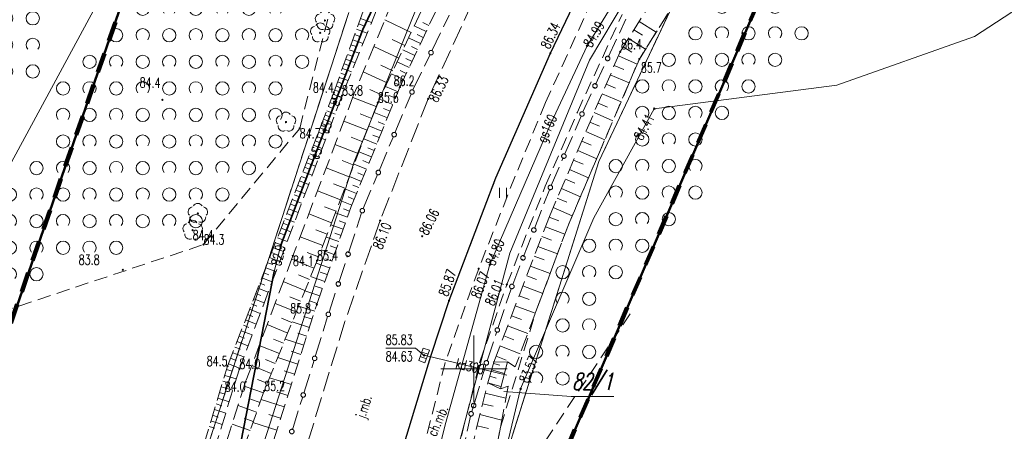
# Model space of a CAD drawing. Header units: metres. Extents: x 6593598 to 6594599, y 5883266 to 5884214.
# Tile 12 of 21: x 6594016 to 6594090, y 5883745 to 5883776. Entities that reach past the tile are written whole.
import ezdxf
from ezdxf.enums import TextEntityAlignment as Align

# ---------------------------------------------------------------- set-up
doc = ezdxf.new("R2010")
doc.units = ezdxf.units.M
doc.header["$MEASUREMENT"] = 0
for name, pattern in [('1', [0]), ('1_1', [0]), ('1_OTKC', [1.5, 1, -0.5]), ('1_OTKJ', [2, 1.5, -0.5]), ('1_OTKK', [0]), ('1_OTRK', [1.75, 1.25, -0.5]), ('1_OTRKG', [1.75, 1.25, -0.5]), ('1_OTRU', [0]), ('1_OTRUG', [0]), ('1_OTZI', [1.5, 1, -0.5]), ('1_OTZK', [1.5, 1, -0.5]), ('1_OTZT', [1.5, 1, -0.5]), ('3_SUEP_A', [0]), ('3_SUGP', [0]), ('3_SUKP', [0]), ('3_SULO', [0]), ('4', [2.5, 1.5, -1]), ('GDE', [0]), ('GUK', [2, 1.5, -0.5])]:
    doc.linetypes.add(name, pattern=pattern)
doc.layers.get('0').update_dxf_attribs({"color": 250, "linetype": 'CONTINUOUS', "lineweight": 100})
for name, color, linetype, lineweight in [('BLOKADA_L_0', 7, '4', 100), ('Dzialki', 7, 'GDE', 18), ('Kontury', 3, 'GUK', 18), ('Numery_dzialek', 7, 'CONTINUOUS', 13), ('OTK_E_T_0', 7, 'CONTINUOUS', 0), ('OTK_E_T_1', 7, 'CONTINUOUS', 0), ('OTK_L_0', 7, '1_OTKJ', 18), ('OTK_L_1', 7, '1_OTKK', 25), ('OTK_L_11', 7, 'CONTINUOUS', 18), ('OTK_L_2', 7, '1_OTKC', 18), ('OTR_L_0', 7, '1_OTRU', 18), ('OTR_L_1', 7, '1_OTRK', 18), ('OTR_T_0', 7, 'CONTINUOUS', 18), ('OTR_T_1', 7, 'CONTINUOUS', 18), ('OTZ_L_1', 7, '1_OTZK', 18), ('OTZ_L_3', 7, '1_OTZT', 18), ('Podzial_sekcyjny_krzyze', 7, '1', 0), ('SUEP_E_T_0', 1, 'CONTINUOUS', 0), ('SUEP_L_0', 1, '3_SUEP_A', 18), ('SUER_T_0', 1, 'CONTINUOUS', 18), ('SUL_L_1', 7, '3_SULO', 35), ('Zakres_eksportu', 7, 'CONTINUOUS', 50)]:
    doc.layers.add(name, color=color, linetype=linetype, lineweight=lineweight)
for name, color, linetype, lineweight, true_color in [('OTZ_T_0', 7, 'CONTINUOUS', 18, 0x008000), ('SUGP_E_T_0', 7, 'CONTINUOUS', 0, 0xbfbf00), ('SUGP_L_0', 7, '3_SUGP', 18, 0xbfbf00), ('SUGR_T_0', 7, 'CONTINUOUS', 18, 0xbfbf00), ('SUK_T_1', 7, 'CONTINUOUS', 18, 0x803300), ('SUKP_E_T_0', 7, 'CONTINUOUS', 0, 0x803300), ('SUKP_L_0', 7, '3_SUKP', 18, 0x803300), ('SUKR_T_0', 7, 'CONTINUOUS', 18, 0x803300)]:
    doc.layers.add(name, color=color, linetype=linetype, lineweight=lineweight, true_color=true_color)
doc.styles.get("Standard").update_dxf_attribs({"font": 'Simplex.SHX', "width": 0.75})

# ---------------------------------------------------------------- blocks, each defined once
blk = doc.blocks.new('2_OTRN')
at = {"linetype": 'Continuous'}
blk.add_circle((0, 0), 0.045, dxfattribs=at)
blk = doc.blocks.new('2_OTRS')
at = {"linetype": 'Continuous'}
blk.add_circle((0, 0), 0.045, dxfattribs=at)
blk = doc.blocks.new('2_OTZK')
at = {"linetype": 'Continuous'}
for centre in [(-1, 1), (1, -1)]:
    blk.add_circle(centre, 0.5, dxfattribs=at)
for centre, start, end in [((1, 1), 318.59038, 221.40962), ((-1, -1), 318.70311, 221.29689)]:
    blk.add_arc(centre, 0.5, start, end, dxfattribs=at)
blk = doc.blocks.new('2_OTZT')
at = {"linetype": 'Continuous'}
for p, q in [((-0.2625, -0.375), (-0.2625, 0.375)), ((0.2625, -0.375), (0.2625, 0.375))]:
    blk.add_line(p, q, dxfattribs=at)
blk = doc.blocks.new('2_OTZL')
at = {"linetype": 'Continuous'}
blk.add_circle((0, 0), 0.045, dxfattribs=at)
for centre, start, end in [((0, 0.375), 30.14012, 149.85988), ((-0.357, 0.116), 102.14447, 221.86002), ((0.357, 0.116), 318.13998, 77.85553), ((-0.22, -0.303), 174.14818, 293.85423), ((0.22, -0.303), 246.14577, 5.85182)]:
    blk.add_arc(centre, 0.375, start, end, dxfattribs=at)
blk = doc.blocks.new('4_SUPS')
at = {"linetype": 'Continuous'}
blk.add_circle((0, 0), 0.0625, dxfattribs=at)
blk = doc.blocks.new('4_SUKK')
at = {"linetype": 'Continuous'}
for p, q in [((-0.5, -0.25), (-0.5, 0.25)), ((-0.5, 0.25), (0.5, 0.25)), ((-0.175, 0.25), (-0.175, -0.25)), ((0.175, 0.25), (0.175, -0.25)), ((0.5, 0.25), (0.5, -0.25)), ((0.5, -0.25), (-0.5, -0.25))]:
    blk.add_line(p, q, dxfattribs=at)

msp = doc.modelspace()

# ---------------------------------------------------------------- linework, layer by layer
at = {"layer": 'BLOKADA_L_0', "linetype": '4'}
for p, q in [((6594007.74, 5883732.19), (6594031.111, 5883799.449)), ((6594073.37, 5883782.19), (6594054.62, 5883738.44))]:
    msp.add_line(p, q, dxfattribs=at)
at = {"layer": 'Dzialki'}
for p, q in [((6593984.65, 5883709.19), (6594033.52, 5883799.46)), ((6594067.07, 5883787.25), (6594058.71, 5883773.25)), ((6594059.41, 5883765.61), (6594069.81, 5883787.65)), ((6594040.98, 5883765.6), (6594046.91, 5883780.2)), ((6594040.58, 5883776.84), (6594027.47, 5883736.54)), ((6594058.71, 5883773.25), (6594052.7, 5883758.7)), ((6594032.01, 5883737.63), (6594040.98, 5883765.6)), ((6594051.42, 5883740.3), (6594059.41, 5883765.61)), ((6594052.7, 5883758.7), (6594046.3, 5883734.65))]:
    msp.add_line(p, q, dxfattribs=at)
at = {"layer": 'Kontury'}
for p, q in [((6594069.81, 5883787.65), (6594059.41, 5883765.61)), ((6594040.58, 5883776.84), (6594027.47, 5883736.54)), ((6594059.41, 5883765.61), (6594051.42, 5883740.3))]:
    msp.add_line(p, q, dxfattribs=at)
at = {"layer": 'Numery_dzialek', "linetype": 'Continuous'}
for p, q in [((6594052.25, 5883748.3), (6594057.324, 5883747.918)), ((6594057.324, 5883747.918), (6594060.536, 5883747.918))]:
    msp.add_line(p, q, dxfattribs=at)
at = {"layer": 'OTK_L_0', "linetype": '1_OTKJ'}
for p, q in [((6594055.76, 5883773.78), (6594060.57, 5883783.75)), ((6594051.58, 5883781.24), (6594046.56, 5883770.34)), ((6594051.66, 5883764.39), (6594055.76, 5883773.78)), ((6594046.56, 5883770.34), (6594042.94, 5883761.16)), ((6594048.13, 5883755.14), (6594051.66, 5883764.39)), ((6594042.94, 5883761.16), (6594040.29, 5883753.56)), ((6594046.75, 5883750.96), (6594048.13, 5883755.14)), ((6594040.29, 5883753.56), (6594036.83, 5883742.33)), ((6594043.54, 5883740.37), (6594046.75, 5883750.96))]:
    msp.add_line(p, q, dxfattribs=at)
at = {"layer": 'OTK_L_1', "linetype": '1_OTKK'}
for p, q in [((6594055.76, 5883773.78), (6594060.57, 5883783.75)), ((6594051.66, 5883764.39), (6594055.76, 5883773.78)), ((6594048.13, 5883755.14), (6594051.66, 5883764.39)), ((6594046.75, 5883750.96), (6594048.13, 5883755.14)), ((6594043.54, 5883740.37), (6594046.75, 5883750.96))]:
    msp.add_line(p, q, dxfattribs=at)
at = {"layer": 'OTK_L_11', "linetype": '1_OTKJ'}
for p, q in [((6594046.842, 5883773.959), (6594048.131, 5883776.629)), ((6594060.116, 5883773.476), (6594061.435, 5883776.337)), ((6594045.414, 5883771.003), (6594046.703, 5883773.672)), ((6594059.164, 5883771.41), (6594060.023, 5883773.275)), ((6594058.211, 5883769.344), (6594059.071, 5883771.209)), ((6594044.055, 5883767.778), (6594045.271, 5883770.684)), ((6594056.824, 5883766.131), (6594058.069, 5883769.025)), ((6594042.86, 5883764.922), (6594043.939, 5883767.501)), ((6594055.827, 5883763.816), (6594056.727, 5883765.906)), ((6594041.666, 5883762.067), (6594042.744, 5883764.645)), ((6594054.553, 5883760.556), (6594055.695, 5883763.492)), ((6594040.563, 5883758.746), (6594041.544, 5883761.739)), ((6594053.738, 5883758.457), (6594054.474, 5883760.352)), ((6594039.828, 5883756.504), (6594040.491, 5883758.528)), ((6594052.922, 5883756.358), (6594053.658, 5883758.253)), ((6594039.093, 5883754.262), (6594039.756, 5883756.286)), ((6594051.805, 5883753.041), (6594052.803, 5883756.029)), ((6594038.049, 5883750.921), (6594038.986, 5883753.928)), ((6594050.994, 5883750.611), (6594051.726, 5883752.805)), ((6594037.189, 5883748.165), (6594037.965, 5883750.653)), ((6594049.985, 5883747.26), (6594050.888, 5883750.278)), ((6594036.33, 5883745.409), (6594037.106, 5883747.897)), ((6594049.839, 5883746.773), (6594049.97, 5883747.213)), ((6594049.063, 5883743.36), (6594049.751, 5883746.434))]:
    msp.add_line(p, q, dxfattribs=at)
for centre in [(6594046.773, 5883773.816), (6594060.07, 5883773.376), (6594059.117, 5883771.31), (6594045.34, 5883770.85), (6594045.34, 5883770.85), (6594058.14, 5883769.19), (6594058.14, 5883769.19), (6594043.997, 5883767.639), (6594056.775, 5883766.019), (6594042.802, 5883764.784), (6594055.76, 5883763.66), (6594055.76, 5883763.66), (6594041.6, 5883761.91), (6594041.6, 5883761.91), (6594054.514, 5883760.454), (6594040.527, 5883758.637), (6594053.698, 5883758.355), (6594039.792, 5883756.395), (6594052.86, 5883756.2), (6594052.86, 5883756.2), (6594039.04, 5883754.1), (6594039.04, 5883754.1), (6594051.766, 5883752.923), (6594038.007, 5883750.787), (6594050.94, 5883750.45), (6594050.94, 5883750.45), (6594037.148, 5883748.031), (6594049.978, 5883747.236), (6594049.79, 5883746.61), (6594049.79, 5883746.61), (6594036.288, 5883745.275)]:
    msp.add_circle(centre, 0.17, dxfattribs=at)
at = {"layer": 'OTK_L_2', "linetype": '1_OTKC'}
for p, q in [((6594058.9, 5883777.76), (6594055.4, 5883770.05)), ((6594057.8, 5883769.34), (6594061.16, 5883776.68)), ((6594055.4, 5883770.05), (6594053.11, 5883764.51)), ((6594055.38, 5883763.75), (6594057.8, 5883769.34)), ((6594053.11, 5883764.51), (6594050.36, 5883757.54)), ((6594052.48, 5883756.36), (6594055.38, 5883763.75)), ((6594050.36, 5883757.54), (6594047.84, 5883750.46)), ((6594050.43, 5883750.46), (6594052.48, 5883756.36)), ((6594047.84, 5883750.46), (6594045.16, 5883739.9)), ((6594047.62, 5883739.11), (6594050.43, 5883750.46))]:
    msp.add_line(p, q, dxfattribs=at)
at = {"layer": 'OTR_L_0', "linetype": '1_OTRUG'}
msp.add_line((6594051.05, 5883748.94), (6594051.5, 5883750.51), dxfattribs=at)
at = {"layer": 'OTR_L_0', "linetype": '1_1'}
for p, q in [((6594051.47, 5883750.404), (6594051.944, 5883750.268)), ((6594051.192, 5883749.435), (6594051.68, 5883749.295)), ((6594051.332, 5883749.923), (6594052.294, 5883749.647)), ((6594051.05, 5883748.94), (6594052.04, 5883748.656))]:
    msp.add_line(p, q, dxfattribs=at)
at = {"layer": 'OTR_L_0', "linetype": '1_OTRU'}
for p, q in [((6594051.5, 5883750.51), (6594052.52, 5883750.53)), ((6594052.52, 5883750.53), (6594052, 5883748.5)), ((6594052, 5883748.5), (6594051.05, 5883748.94))]:
    msp.add_line(p, q, dxfattribs=at)
at = {"layer": 'OTR_L_1', "linetype": '1_OTRKG'}
for p, q in [((6594039.45, 5883770.81), (6594043.84, 5883783.01)), ((6594044.43, 5883771.22), (6594049.55, 5883782.09)), ((6594061.01, 5883773.87), (6594065.23, 5883780.57)), ((6594047.52, 5883780.11), (6594042.77, 5883770.06)), ((6594055.69, 5883761.48), (6594061.01, 5883773.87)), ((6594031.45, 5883750.21), (6594039.45, 5883770.81)), ((6594040.76, 5883762.22), (6594044.43, 5883771.22)), ((6594042.77, 5883770.06), (6594038.19, 5883758.15)), ((6594038.17, 5883754.85), (6594040.76, 5883762.22)), ((6594051.5, 5883750.51), (6594055.69, 5883761.48)), ((6594038.19, 5883758.15), (6594034.21, 5883748.33)), ((6594034.35, 5883742.82), (6594038.17, 5883754.85)), ((6594027.12, 5883735.89), (6594031.45, 5883750.21)), ((6594048.5, 5883738.64), (6594051.05, 5883748.94)), ((6594034.21, 5883748.33), (6594031.14, 5883739.79))]:
    msp.add_line(p, q, dxfattribs=at)
at = {"layer": 'OTR_L_1', "linetype": '1_OTRK'}
for p, q in [((6594044.67, 5883781.95), (6594040.07, 5883770.59)), ((6594045.22, 5883780.93), (6594040.97, 5883770.68)), ((6594047.52, 5883780.11), (6594042.77, 5883770.06)), ((6594066.48, 5883779.73), (6594062.46, 5883773.33)), ((6594062.46, 5883773.33), (6594057.07, 5883760.73)), ((6594040.07, 5883770.59), (6594032.34, 5883750)), ((6594040.97, 5883770.68), (6594036.37, 5883758.5)), ((6594042.77, 5883770.06), (6594038.19, 5883758.15)), ((6594057.07, 5883760.73), (6594053.12, 5883750.15)), ((6594036.37, 5883758.5), (6594032.81, 5883749.03)), ((6594038.19, 5883758.15), (6594034.21, 5883748.33)), ((6594032.34, 5883750), (6594027.95, 5883735.77)), ((6594052.52, 5883750.53), (6594051.5, 5883750.51)), ((6594053.12, 5883750.15), (6594052.52, 5883750.53)), ((6594032.81, 5883749.03), (6594029.98, 5883740.12)), ((6594052.58, 5883748.68), (6594050.66, 5883738.5)), ((6594051.05, 5883748.94), (6594052, 5883748.5)), ((6594052, 5883748.5), (6594052.58, 5883748.68)), ((6594034.21, 5883748.33), (6594031.14, 5883739.79))]:
    msp.add_line(p, q, dxfattribs=at)
at = {"layer": 'OTR_L_1', "linetype": '1_1'}
for p, q in [((6594041.309, 5883775.976), (6594041.72, 5883775.828)), ((6594041.457, 5883776.387), (6594042.295, 5883776.085)), ((6594045.267, 5883775.342), (6594043.29, 5883776.276)), ((6594046.618, 5883775.865), (6594046.166, 5883776.078)), ((6594062.456, 5883776.166), (6594063.735, 5883775.36)), ((6594041.021, 5883775.177), (6594041.417, 5883775.035)), ((6594041.164, 5883775.573), (6594041.97, 5883775.282)), ((6594046.405, 5883775.413), (6594045.501, 5883775.839)), ((6594046.192, 5883774.962), (6594045.74, 5883775.174)), ((6594062.053, 5883775.526), (6594062.693, 5883775.123)), ((6594040.882, 5883774.789), (6594041.657, 5883774.51)), ((6594044.8, 5883774.354), (6594043.835, 5883774.81)), ((6594045.979, 5883774.509), (6594045.074, 5883774.936)), ((6594061.65, 5883774.886), (6594062.93, 5883774.079)), ((6594040.611, 5883774.036), (6594041.357, 5883773.768)), ((6594040.745, 5883774.409), (6594041.125, 5883774.272)), ((6594044.344, 5883773.39), (6594042.462, 5883774.279)), ((6594045.553, 5883773.604), (6594044.647, 5883774.031)), ((6594045.766, 5883774.057), (6594045.313, 5883774.27)), ((6594061.246, 5883774.245), (6594061.887, 5883773.841)), ((6594040.224, 5883772.96), (6594040.575, 5883772.833)), ((6594040.35, 5883773.312), (6594041.068, 5883773.054)), ((6594040.479, 5883773.67), (6594040.845, 5883773.539)), ((6594045.126, 5883772.698), (6594044.219, 5883773.125)), ((6594045.34, 5883773.151), (6594044.886, 5883773.365)), ((6594060.88, 5883773.567), (6594062.3, 5883772.957)), ((6594039.978, 5883772.277), (6594040.316, 5883772.155)), ((6594040.099, 5883772.615), (6594040.789, 5883772.367)), ((6594043.465, 5883771.531), (6594041.674, 5883772.378)), ((6594043.899, 5883772.449), (6594042.981, 5883772.883)), ((6594044.698, 5883771.79), (6594043.79, 5883772.218)), ((6594044.912, 5883772.244), (6594044.458, 5883772.458)), ((6594060.575, 5883772.856), (6594061.285, 5883772.551)), ((6594039.741, 5883771.619), (6594040.067, 5883771.502)), ((6594039.858, 5883771.945), (6594040.522, 5883771.706)), ((6594044.484, 5883771.336), (6594044.03, 5883771.55)), ((6594060.269, 5883772.145), (6594061.692, 5883771.534)), ((6594039.514, 5883770.987), (6594039.827, 5883770.875)), ((6594039.626, 5883771.3), (6594040.265, 5883771.071)), ((6594043.042, 5883770.636), (6594042.168, 5883771.049)), ((6594044.289, 5883770.873), (6594043.338, 5883771.261)), ((6594059.964, 5883771.433), (6594060.675, 5883771.128)), ((6594039.158, 5883770.059), (6594039.78, 5883769.817)), ((6594039.279, 5883770.369), (6594039.588, 5883770.249)), ((6594039.399, 5883770.678), (6594040.014, 5883770.44)), ((6594042.652, 5883769.752), (6594040.877, 5883770.434)), ((6594043.895, 5883769.909), (6594042.892, 5883770.318)), ((6594044.095, 5883770.398), (6594043.606, 5883770.597)), ((6594059.352, 5883770.008), (6594060.065, 5883769.702)), ((6594059.658, 5883770.721), (6594061.082, 5883770.109)), ((6594038.915, 5883769.432), (6594039.543, 5883769.187)), ((6594039.037, 5883769.746), (6594039.349, 5883769.625)), ((6594043.484, 5883768.901), (6594042.482, 5883769.31)), ((6594043.691, 5883769.408), (6594043.184, 5883769.614)), ((6594059.046, 5883769.295), (6594060.472, 5883768.683)), ((6594038.668, 5883768.797), (6594039.304, 5883768.551)), ((6594038.792, 5883769.115), (6594039.108, 5883768.993)), ((6594041.97, 5883767.98), (6594040.207, 5883768.659)), ((6594042.31, 5883768.865), (6594041.426, 5883769.205)), ((6594043.28, 5883768.4), (6594042.784, 5883768.602)), ((6594058.739, 5883768.581), (6594059.453, 5883768.275)), ((6594038.294, 5883767.833), (6594038.617, 5883767.707)), ((6594038.419, 5883768.156), (6594039.063, 5883767.906)), ((6594038.544, 5883768.478), (6594038.864, 5883768.354)), ((6594043.078, 5883767.903), (6594042.095, 5883768.304)), ((6594058.433, 5883767.867), (6594059.861, 5883767.254)), ((6594038.04, 5883767.18), (6594038.368, 5883767.053)), ((6594038.167, 5883767.508), (6594038.818, 5883767.255)), ((6594041.631, 5883767.098), (6594040.752, 5883767.437)), ((6594042.679, 5883766.925), (6594041.716, 5883767.318)), ((6594042.877, 5883767.412), (6594042.391, 5883767.61)), ((6594058.126, 5883767.153), (6594058.84, 5883766.846)), ((6594037.784, 5883766.521), (6594038.115, 5883766.392)), ((6594037.913, 5883766.852), (6594038.571, 5883766.596)), ((6594041.293, 5883766.219), (6594039.54, 5883766.893)), ((6594042.288, 5883765.967), (6594041.344, 5883766.352)), ((6594042.482, 5883766.444), (6594042.006, 5883766.638)), ((6594057.819, 5883766.438), (6594059.249, 5883765.824)), ((6594037.525, 5883765.854), (6594037.86, 5883765.724)), ((6594037.655, 5883766.188), (6594038.32, 5883765.93)), ((6594040.956, 5883765.343), (6594040.082, 5883765.679)), ((6594042.096, 5883765.495), (6594041.628, 5883765.686)), ((6594057.511, 5883765.722), (6594058.227, 5883765.415)), ((6594037.131, 5883764.838), (6594037.812, 5883764.574)), ((6594037.263, 5883765.179), (6594037.601, 5883765.047)), ((6594037.395, 5883765.517), (6594038.067, 5883765.256)), ((6594040.62, 5883764.469), (6594038.877, 5883765.139)), ((6594041.905, 5883765.028), (6594040.98, 5883765.405)), ((6594057.204, 5883765.006), (6594058.636, 5883764.391)), ((6594036.864, 5883764.152), (6594037.553, 5883763.885)), ((6594036.998, 5883764.496), (6594037.34, 5883764.363)), ((6594041.53, 5883764.108), (6594040.623, 5883764.477)), ((6594041.716, 5883764.565), (6594041.259, 5883764.752)), ((6594056.896, 5883764.289), (6594057.613, 5883763.982)), ((6594036.595, 5883763.458), (6594037.291, 5883763.188)), ((6594036.73, 5883763.806), (6594037.076, 5883763.672)), ((6594039.951, 5883762.729), (6594038.219, 5883763.395)), ((6594040.285, 5883763.597), (6594039.416, 5883763.932)), ((6594041.162, 5883763.206), (6594040.273, 5883763.568)), ((6594041.345, 5883763.654), (6594040.896, 5883763.837)), ((6594056.588, 5883763.572), (6594058.022, 5883762.957)), ((6594036.322, 5883762.756), (6594037.026, 5883762.482)), ((6594036.459, 5883763.108), (6594036.809, 5883762.972)), ((6594040.801, 5883762.322), (6594039.931, 5883762.677)), ((6594040.981, 5883762.761), (6594040.541, 5883762.941)), ((6594056.28, 5883762.855), (6594056.998, 5883762.547)), ((6594036.046, 5883762.046), (6594036.759, 5883761.769)), ((6594036.185, 5883762.402), (6594036.539, 5883762.264)), ((6594039.618, 5883761.863), (6594038.754, 5883762.195)), ((6594040.64, 5883761.88), (6594040.193, 5883762.037)), ((6594055.972, 5883762.137), (6594057.408, 5883761.52)), ((6594035.768, 5883761.328), (6594036.488, 5883761.048)), ((6594035.907, 5883761.688), (6594036.265, 5883761.549)), ((6594039.286, 5883760.999), (6594037.564, 5883761.661)), ((6594040.483, 5883761.432), (6594039.575, 5883761.752)), ((6594040.324, 5883760.978), (6594039.863, 5883761.14)), ((6594055.666, 5883761.418), (6594056.396, 5883761.139)), ((6594035.486, 5883760.601), (6594036.214, 5883760.319)), ((6594035.627, 5883760.966), (6594035.989, 5883760.825)), ((6594038.955, 5883760.138), (6594038.096, 5883760.468)), ((6594040.162, 5883760.517), (6594039.227, 5883760.846)), ((6594055.388, 5883760.689), (6594056.847, 5883760.131)), ((6594035.2, 5883759.867), (6594035.937, 5883759.581)), ((6594035.343, 5883760.235), (6594035.71, 5883760.093)), ((6594038.625, 5883759.28), (6594036.913, 5883759.938)), ((6594039.831, 5883759.576), (6594038.868, 5883759.914)), ((6594039.997, 5883760.05), (6594039.523, 5883760.217)), ((6594055.108, 5883759.956), (6594055.84, 5883759.677)), ((6594034.912, 5883759.124), (6594035.657, 5883758.835)), ((6594035.056, 5883759.497), (6594035.427, 5883759.353)), ((6594039.49, 5883758.606), (6594038.499, 5883758.954)), ((6594039.662, 5883759.095), (6594039.173, 5883759.266)), ((6594054.827, 5883759.222), (6594056.297, 5883758.66)), ((6594034.62, 5883758.373), (6594035.373, 5883758.08)), ((6594034.766, 5883758.749), (6594035.141, 5883758.604)), ((6594037.957, 5883757.575), (6594036.278, 5883758.256)), ((6594038.296, 5883758.424), (6594037.442, 5883758.753)), ((6594039.316, 5883758.111), (6594038.813, 5883758.288)), ((6594054.546, 5883758.484), (6594055.283, 5883758.202)), ((6594034.325, 5883757.613), (6594035.087, 5883757.317)), ((6594034.473, 5883757.994), (6594034.852, 5883757.847)), ((6594039.139, 5883757.608), (6594038.116, 5883757.968)), ((6594054.263, 5883757.743), (6594055.744, 5883757.178)), ((6594034.026, 5883756.844), (6594034.797, 5883756.545)), ((6594034.176, 5883757.23), (6594034.559, 5883757.081)), ((6594037.617, 5883756.736), (6594036.788, 5883757.072)), ((6594038.776, 5883756.573), (6594037.704, 5883756.95)), ((6594038.96, 5883757.097), (6594038.436, 5883757.281)), ((6594053.979, 5883757), (6594054.722, 5883756.716)), ((6594033.725, 5883756.067), (6594034.504, 5883755.764)), ((6594033.876, 5883756.457), (6594034.263, 5883756.306)), ((6594037.281, 5883755.907), (6594035.645, 5883756.57)), ((6594038.587, 5883756.037), (6594038.039, 5883756.23)), ((6594053.694, 5883756.254), (6594055.186, 5883755.684)), ((6594033.419, 5883755.281), (6594034.208, 5883754.975)), ((6594033.572, 5883755.675), (6594033.964, 5883755.523)), ((6594036.949, 5883755.089), (6594036.142, 5883755.416)), ((6594038.394, 5883755.489), (6594037.271, 5883755.883)), ((6594053.408, 5883755.505), (6594054.157, 5883755.219)), ((6594033.11, 5883754.486), (6594033.908, 5883754.176)), ((6594033.265, 5883754.884), (6594033.662, 5883754.73)), ((6594036.622, 5883754.281), (6594035.027, 5883754.928)), ((6594038.01, 5883754.347), (6594036.804, 5883754.73)), ((6594038.197, 5883754.927), (6594037.622, 5883755.129)), ((6594053.121, 5883754.753), (6594054.624, 5883754.179)), ((6594032.798, 5883753.682), (6594033.605, 5883753.368)), ((6594032.955, 5883754.085), (6594033.356, 5883753.929)), ((6594036.299, 5883753.484), (6594035.511, 5883753.803)), ((6594037.819, 5883753.744), (6594037.192, 5883753.943)), ((6594052.833, 5883753.999), (6594053.587, 5883753.711)), ((6594032.641, 5883753.276), (6594033.046, 5883753.119)), ((6594035.98, 5883752.696), (6594034.425, 5883753.327)), ((6594037.62, 5883753.117), (6594036.318, 5883753.531)), ((6594052.543, 5883753.241), (6594054.058, 5883752.663)), ((6594032.323, 5883752.458), (6594032.733, 5883752.299)), ((6594032.482, 5883752.868), (6594033.298, 5883752.552)), ((6594035.665, 5883751.919), (6594034.897, 5883752.23)), ((6594037.198, 5883751.79), (6594035.793, 5883752.236)), ((6594037.413, 5883752.466), (6594036.737, 5883752.681)), ((6594052.253, 5883752.481), (6594053.013, 5883752.191)), ((6594032.002, 5883751.631), (6594032.417, 5883751.47)), ((6594032.163, 5883752.046), (6594032.988, 5883751.725)), ((6594035.354, 5883751.152), (6594033.838, 5883751.766)), ((6594051.961, 5883751.718), (6594053.488, 5883751.135)), ((6594031.677, 5883750.794), (6594032.096, 5883750.631)), ((6594031.84, 5883751.214), (6594032.674, 5883750.89)), ((6594036.743, 5883750.358), (6594035.227, 5883750.839)), ((6594036.975, 5883751.087), (6594036.245, 5883751.319)), ((6594051.669, 5883750.952), (6594052.435, 5883750.659)), ((6594031.513, 5883750.372), (6594032.357, 5883750.045)), ((6594034.743, 5883749.646), (6594033.267, 5883750.245)), ((6594035.047, 5883750.394), (6594034.299, 5883750.697)), ((6594031.237, 5883749.506), (6594032.107, 5883749.243)), ((6594031.369, 5883749.941), (6594031.805, 5883749.809)), ((6594036.253, 5883748.812), (6594034.616, 5883749.331)), ((6594036.503, 5883749.599), (6594035.715, 5883749.849)), ((6594030.975, 5883748.641), (6594031.84, 5883748.379)), ((6594031.106, 5883749.073), (6594031.54, 5883748.942)), ((6594034.155, 5883748.177), (6594032.705, 5883748.698)), ((6594034.444, 5883748.908), (6594033.715, 5883749.203)), ((6594030.715, 5883747.78), (6594031.575, 5883747.52)), ((6594030.845, 5883748.209), (6594031.276, 5883748.079)), ((6594035.993, 5883747.993), (6594035.142, 5883748.263)), ((6594050.859, 5883748.169), (6594052.411, 5883747.785)), ((6594030.586, 5883747.351), (6594031.014, 5883747.221)), ((6594033.638, 5883746.74), (6594032.242, 5883747.242)), ((6594033.894, 5883747.451), (6594033.183, 5883747.707)), ((6594035.723, 5883747.143), (6594033.982, 5883747.696)), ((6594050.661, 5883747.371), (6594051.46, 5883747.173)), ((6594030.327, 5883746.497), (6594030.754, 5883746.368)), ((6594030.456, 5883746.924), (6594031.311, 5883746.665)), ((6594033.387, 5883746.042), (6594032.702, 5883746.288)), ((6594035.446, 5883746.273), (6594034.56, 5883746.554)), ((6594050.458, 5883746.549), (6594052.101, 5883746.142)), ((6594030.071, 5883745.648), (6594030.495, 5883745.52)), ((6594030.199, 5883746.072), (6594031.049, 5883745.815)), ((6594033.141, 5883745.357), (6594031.797, 5883745.84)), ((6594035.165, 5883745.386), (6594033.358, 5883745.96)), ((6594050.249, 5883745.704), (6594051.094, 5883745.494))]:
    msp.add_line(p, q, dxfattribs=at)
msp.add_point((6594051.5, 5883750.51), dxfattribs=at)
at = {"layer": 'OTZ_L_1', "linetype": '1_OTZK'}
for p, q in [((6594036.88, 5883768.11), (6594040.93, 5883783.85)), ((6594062.46, 5883773.33), (6594066.48, 5883779.73)), ((6594057.07, 5883760.73), (6594062.46, 5883773.33)), ((6594029.64, 5883759.36), (6594036.88, 5883768.11)), ((6594054.675, 5883754.316), (6594057.07, 5883760.73)), ((6594005.78, 5883751.4), (6594029.64, 5883759.36)), ((6594052.001, 5883745.608), (6594054.675, 5883754.316)), ((6594061.78, 5883754.14), (6594052.54, 5883740.33)), ((6594051.036, 5883740.495), (6594052.001, 5883745.608))]:
    msp.add_line(p, q, dxfattribs=at)
at = {"layer": 'OTZ_L_3', "linetype": '1_OTZI'}
for p, q in [((6594055.76, 5883773.78), (6594060.57, 5883783.75)), ((6594058.9, 5883777.76), (6594055.4, 5883770.05)), ((6594051.66, 5883764.39), (6594055.76, 5883773.78)), ((6594055.4, 5883770.05), (6594053.11, 5883764.51)), ((6594048.13, 5883755.14), (6594051.66, 5883764.39)), ((6594053.11, 5883764.51), (6594050.36, 5883757.54)), ((6594050.36, 5883757.54), (6594047.84, 5883750.46)), ((6594046.75, 5883750.96), (6594048.13, 5883755.14)), ((6594043.54, 5883740.37), (6594046.75, 5883750.96)), ((6594047.84, 5883750.46), (6594045.16, 5883739.9))]:
    msp.add_line(p, q, dxfattribs=at)
at = {"layer": 'Podzial_sekcyjny_krzyze'}
for p, q in [((6594050, 5883747.5), (6594050, 5883752.5)), ((6594047.5, 5883750), (6594052.5, 5883750))]:
    msp.add_line(p, q, dxfattribs=at)
at = {"layer": 'SUEP_L_0', "linetype": '3_SUEP_A'}
for p, q in [((6594041.64, 5883775.55), (6594047.75, 5883788.83)), ((6594035.46, 5883759.32), (6594041.64, 5883775.55)), ((6594034.96, 5883757.33), (6594035.46, 5883759.32)), ((6594030.35, 5883733.67), (6594034.96, 5883757.33))]:
    msp.add_line(p, q, dxfattribs=at)
at = {"layer": 'SUGP_L_0', "linetype": '3_SUGP'}
for p, q in [((6594058.522, 5883774.329), (6594067.312, 5883788.559)), ((6594055.79, 5883768.466), (6594058.522, 5883774.329)), ((6594051.202, 5883757.849), (6594055.79, 5883768.466)), ((6594047.843, 5883745.774), (6594051.202, 5883757.849)), ((6594042.048, 5883722.561), (6594047.843, 5883745.774))]:
    msp.add_line(p, q, dxfattribs=at)
at = {"layer": 'SUKP_L_0', "linetype": '3_SUKP'}
for p, q in [((6594093.934, 5883779.116), (6594087.707, 5883775.042)), ((6594087.707, 5883775.042), (6594077.334, 5883771.366)), ((6594077.334, 5883771.366), (6594063.587, 5883769.588)), ((6594063.587, 5883769.588), (6594059.042, 5883761.36)), ((6594059.042, 5883761.36), (6594053.521, 5883748.485)), ((6594052.48, 5883749.51), (6594046.26, 5883751.02)), ((6594053.521, 5883748.485), (6594050.284, 5883735.078))]:
    msp.add_line(p, q, dxfattribs=at)
at = {"layer": 'SUKR_T_0', "linetype": 'Continuous', "lineweight": 0}
for p in [(6594043.359, 5883751.561), (6594046.25, 5883751.01)]:
    msp.add_line(p, (6594045.612, 5883751.561), dxfattribs=at)
at = {"layer": 'SUL_L_1', "linetype": '3_SULO'}
for p, q in [((6594041.64, 5883775.55), (6594047.75, 5883788.83)), ((6594035.46, 5883759.32), (6594041.64, 5883775.55)), ((6594030.35, 5883733.67), (6594034.96, 5883757.33))]:
    msp.add_line(p, q, dxfattribs=at)
at = {"layer": 'Zakres_eksportu', "linetype": 'Continuous'}
for p, q in [((6594007.73, 5883732.193), (6594031.102, 5883799.452)), ((6594073.379, 5883782.185), (6594054.63, 5883738.437))]:
    msp.add_line(p, q, dxfattribs=at)

# ---------------------------------------------------------------- block references
at = {"layer": 'OTR_T_0'}
for p in [(6594055.76, 5883773.78), (6594046.56, 5883770.34), (6594042.94, 5883761.16), (6594046.1, 5883759.98), (6594050.36, 5883757.54), (6594052.48, 5883756.36), (6594048.13, 5883755.14)]:
    msp.add_blockref('2_OTRS', p, dxfattribs=at)
at = {"layer": 'OTR_T_1'}
for p in [(6594061.01, 5883773.87), (6594062.46, 5883773.33), (6594039.45, 5883770.81), (6594044.43, 5883771.22), (6594040.07, 5883770.59), (6594042.77, 5883770.06), (6594036.88, 5883768.11), (6594028.82, 5883760.44), (6594029.64, 5883759.36), (6594036.37, 5883758.5), (6594038.19, 5883758.15), (6594023.56, 5883757.45), (6594038.17, 5883754.85), (6594031.45, 5883750.21), (6594032.34, 5883750), (6594032.81, 5883749.03), (6594034.21, 5883748.33)]:
    msp.add_blockref('2_OTRN', p, dxfattribs=at)
at = {"layer": 'OTR_T_1', "rotation": 359.2010341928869}
msp.add_blockref('2_OTRN', (6594026.539, 5883770.259), dxfattribs=at)
at = {"layer": 'OTZ_L_1'}
for p in [(6594015.78, 5883777.4), (6594026.06, 5883776.12), (6594030.06, 5883776.12), (6594034.06, 5883776.12), (6594069.68, 5883776.27), (6594073.68, 5883776.27), (6594024.06, 5883774.12), (6594028.06, 5883774.12), (6594032.06, 5883774.12), (6594036.06, 5883774.12), (6594067.68, 5883774.27), (6594071.68, 5883774.27), (6594015.78, 5883773.4), (6594065.68, 5883772.27), (6594069.68, 5883772.27), (6594022.06, 5883772.12), (6594026.06, 5883772.12), (6594030.06, 5883772.12), (6594034.06, 5883772.12), (6594020.06, 5883770.12), (6594024.06, 5883770.12), (6594028.06, 5883770.12), (6594032.06, 5883770.12), (6594063.68, 5883770.27), (6594067.68, 5883770.27), (6594022.06, 5883768.12), (6594026.06, 5883768.12), (6594030.06, 5883768.12), (6594034.06, 5883768.12), (6594065.68, 5883768.27), (6594063.68, 5883766.27), (6594020.06, 5883766.12), (6594024.06, 5883766.12), (6594028.06, 5883766.12), (6594032.06, 5883766.12), (6594018.06, 5883764.12), (6594022.06, 5883764.12), (6594026.06, 5883764.12), (6594030.06, 5883764.12), (6594061.68, 5883764.27), (6594065.68, 5883764.27), (6594016.06, 5883762.12), (6594020.06, 5883762.12), (6594024.06, 5883762.12), (6594028.06, 5883762.12), (6594063.68, 5883762.27), (6594018.06, 5883760.12), (6594022.06, 5883760.12), (6594061.68, 5883760.27), (6594016.06, 5883758.12), (6594059.68, 5883758.27), (6594057.68, 5883756.27), (6594057.68, 5883752.27), (6594055.68, 5883750.27)]:
    msp.add_blockref('2_OTZK', p, dxfattribs=at)
at = {"layer": 'OTZ_L_3'}
msp.add_blockref('2_OTZT', (6594052.2, 5883763.25), dxfattribs=at)
at = {"layer": 'OTZ_T_0'}
for p in [(6594038.785, 5883776.24), (6594038.427, 5883775.306), (6594035.848, 5883768.584), (6594029.21, 5883761.71), (6594028.82, 5883760.44)]:
    msp.add_blockref('2_OTZL', p, dxfattribs=at)
at = {"layer": 'SUER_T_0'}
msp.add_blockref('4_SUPS', (6594035.46, 5883759.32), dxfattribs=at)
at = {"layer": 'SUGR_T_0'}
for p in [(6594058.522, 5883774.329), (6594051.202, 5883757.849)]:
    msp.add_blockref('4_SUPS', p, dxfattribs=at)
at = {"layer": 'SUK_T_1', "rotation": 70.12144407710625}
msp.add_blockref('4_SUKK', (6594046.25, 5883751.01), dxfattribs=at)
at = {"layer": 'SUKR_T_0'}
for p, rotation in [((6594063.587, 5883769.588), 359.2010327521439), ((6594046.25, 5883751.01), 359.2010331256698), ((6594053.521, 5883748.485), 359.2010326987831)]:
    msp.add_blockref('4_SUPS', p, dxfattribs=dict(at, rotation=rotation))

# ---------------------------------------------------------------- texts
at = {"layer": 'Numery_dzialek', "oblique": 15, "width": 0.7}
msp.add_text('82/1', height=1.25, dxfattribs=at).set_placement((6594058.93, 5883748.96), align=Align.MIDDLE)
at = {"layer": 'OTK_E_T_0', "lineweight": 9, "width": 0.7}
msp.add_text('j.mb.', height=0.75, rotation=72.25533, dxfattribs=at).set_placement((6594041.807, 5883747.117), align=Align.MIDDLE)
at = {"layer": 'OTK_E_T_1', "lineweight": 9, "width": 0.7}
msp.add_text('ch.mb.', height=0.75, rotation=66.50144, dxfattribs=at).set_placement((6594047.273, 5883746.084), align=Align.MIDDLE)
at = {"layer": 'OTR_T_0', "lineweight": 9, "width": 0.7}
for s, rotation, p in [('86.34', 64.61511, (6594055.68, 5883774.028)), ('85.87', 70.70996, (6594048.027, 5883755.397))]:
    msp.add_text(s, height=0.75, rotation=rotation, dxfattribs=at).set_placement(p)
msp.add_text('86.33', height=0.75, rotation=63.75284, dxfattribs=at).set_placement((6594046.56, 5883770.34), align=Align.TOP_LEFT)
msp.add_text('86.06', height=0.75, rotation=62.7956, dxfattribs=at).set_placement((6594046.168, 5883760.165), align=Align.MIDDLE_LEFT)
for s, rotation, p in [('86.10', 68.58025, (6594043.117, 5883761.092)), ('86.07', 68.57099, (6594050.505, 5883757.397))]:
    msp.add_text(s, height=0.75, rotation=rotation, dxfattribs=at).set_placement(p, align=Align.TOP_RIGHT)
msp.add_text('86.01', height=0.75, rotation=66.30301, dxfattribs=at).set_placement((6594052.307, 5883756.535), align=Align.RIGHT)
at = {"layer": 'OTR_T_1', "lineweight": 9, "width": 0.7}
for s, p in [('86.4', (6594061.081, 5883774.073)), ('86.2', (6594043.954, 5883771.316)), ('83.8', (6594040.07, 5883770.59)), ('85.6', (6594042.77, 5883770.06)), ('84.3', (6594029.64, 5883759.36)), ('85.4', (6594038.19, 5883758.15)), ('84.0', (6594032.34, 5883750)), ('85.2', (6594034.21, 5883748.33))]:
    msp.add_text(s, height=0.75, dxfattribs=at).set_placement(p)
for s, p in [('85.7', (6594062.576, 5883773.06)), ('84.7', (6594036.88, 5883768.11)), ('84.4', (6594028.82, 5883760.44)), ('84.1', (6594036.37, 5883758.5))]:
    msp.add_text(s, height=0.75, dxfattribs=at).set_placement(p, align=Align.TOP_LEFT)
msp.add_text('84.4', height=0.75, rotation=359.20103, dxfattribs=at).set_placement((6594026.397, 5883771.168), align=Align.RIGHT)
for s, p in [('84.4', (6594039.45, 5883770.81)), ('83.8', (6594021.812, 5883757.836)), ('84.5', (6594031.45, 5883750.21))]:
    msp.add_text(s, height=0.75, dxfattribs=at).set_placement(p, align=Align.RIGHT)
for s, p in [('85.8', (6594037.742, 5883754.929)), ('84.0', (6594032.81, 5883749.03))]:
    msp.add_text(s, height=0.75, dxfattribs=at).set_placement(p, align=Align.TOP_RIGHT)
at = {"layer": 'SUEP_E_T_0', "lineweight": 9, "width": 0.7}
for rotation, p in [(69.07066, (6594039.467, 5883769.843)), (70.70939, (6594038.677, 5883767.768))]:
    msp.add_text('eS', height=0.75, rotation=rotation, dxfattribs=at).set_placement(p, align=Align.MIDDLE_LEFT)
msp.add_text('eS', height=0.75, rotation=68.3342, dxfattribs=at).set_placement((6594038.248, 5883766.641), align=Align.MIDDLE_RIGHT)
at = {"layer": 'SUER_T_0', "lineweight": 9, "width": 0.7}
msp.add_text('82.9', height=0.75, rotation=76.52128, dxfattribs=at).set_placement((6594035.46, 5883759.32), align=Align.MIDDLE_RIGHT)
at = {"layer": 'SUGP_E_T_0', "lineweight": 9, "width": 0.7}
msp.add_text('gs160', height=0.75, rotation=65.15934, dxfattribs=at).set_placement((6594055.612, 5883768.054), align=Align.MIDDLE)
at = {"layer": 'SUGR_T_0', "lineweight": 9, "width": 0.7}
for s, rotation, p in [('84.99', 59.09501, (6594058.522, 5883774.329)), ('84.80', 67.4259, (6594051.202, 5883757.849))]:
    msp.add_text(s, height=0.75, rotation=rotation, dxfattribs=at).set_placement(p, align=Align.MIDDLE_LEFT)
at = {"layer": 'SUKP_E_T_0', "lineweight": 9, "width": 0.7}
msp.add_text('kd300', height=0.75, rotation=346.35311, dxfattribs=at).set_placement((6594049.714, 5883750.181), align=Align.MIDDLE)
at = {"layer": 'SUKR_T_0', "lineweight": 9, "width": 0.7}
msp.add_text('84.41', height=0.75, rotation=61.13283, dxfattribs=at).set_placement((6594063.31, 5883769.103), align=Align.MIDDLE_RIGHT)
for s, p in [('85.83', (6594043.359, 5883752.561)), ('84.63', (6594043.359, 5883751.311))]:
    msp.add_text(s, height=0.75, dxfattribs=at).set_placement(p, align=Align.TOP_LEFT)
msp.add_text('83.57', height=0.75, rotation=67.45155, dxfattribs=at).set_placement((6594053.73, 5883749.016), align=Align.MIDDLE_LEFT)

doc.saveas('drawing.dxf')
